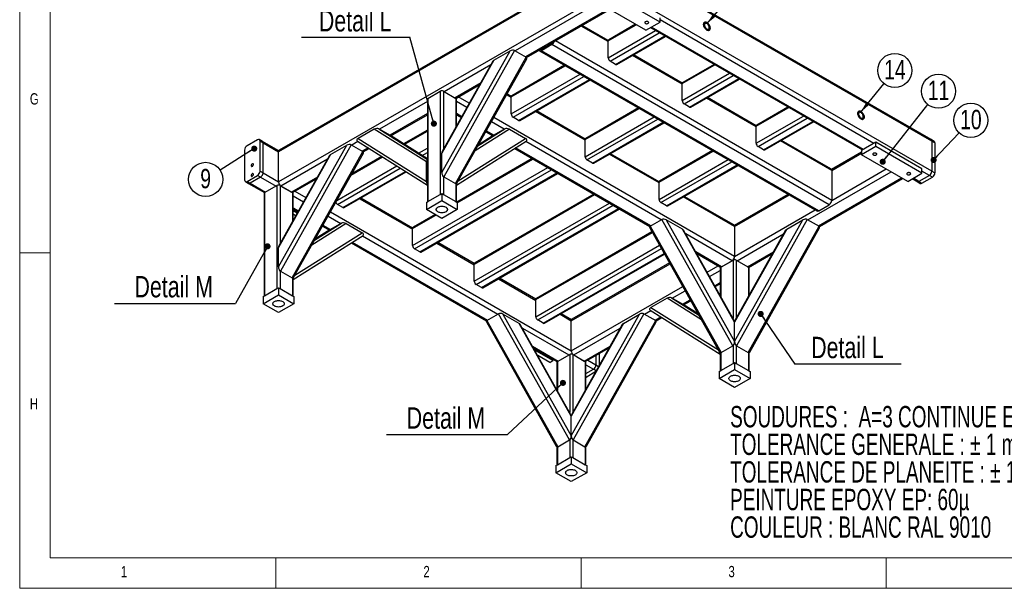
# Model space of a CAD drawing. Header units: millimetres. Extents: x 5 to 589, y 5 to 415.
# Tile 1 of 16: x 5 to 166, y 5 to 98. Entities that reach past the tile are written whole.
import ezdxf

# ---------------------------------------------------------------- set-up
doc = ezdxf.new("R2010")
doc.units = ezdxf.units.MM
doc.layers.add('NOTES', color=6, linetype='Continuous')
doc.layers.add('TRAIT-FORT', color=4, linetype='Continuous', lineweight=25)
doc.styles.add('SLDTEXTSTYLE0', font='TXT', dxfattribs={"width": 0.75})
doc.styles.add('SLDTEXTSTYLE1', font='TXT', dxfattribs={"width": 0.663299})
doc.dimstyles.new('SLDDIMSTYLE8', dxfattribs={"dimtxt": 0.18, "dimasz": 1, "dimexe": 0, "dimexo": 0.0625, "dimgap": 0, "dimtad": 0, "dimtih": 1, "dimtoh": 1, "dimdec": 0, "dimrnd": 1e-09, "dimzin": 0, "dimdsep": 46, "dimtxsty": 'Standard', "dimblk1": 'DOT', "dimblk2": 'DOT', "dimsah": 1, "dimcen": 0.09, "dimadec": 0, "dimazin": 0, "dimtfac": 1, "dimtdec": 0, "dimtofl": 0, "dimtmove": 0, "dimatfit": 3, "dimldrblk": 'DOT', "dimfxl": 1, "dimfrac": 2, "dimtolj": 1, "dimtzin": 0, "dimarcsym": 0})
doc.dimstyles.new('SLDDIMSTYLE9', dxfattribs={"dimtxt": 0.18, "dimasz": 2, "dimexe": 0, "dimexo": 0.0625, "dimgap": 0, "dimtad": 0, "dimtih": 1, "dimtoh": 1, "dimdec": 0, "dimrnd": 1e-09, "dimzin": 0, "dimdsep": 46, "dimtxsty": 'Standard', "dimsah": 1, "dimcen": 0.09, "dimadec": 0, "dimazin": 0, "dimtfac": 2, "dimtdec": 0, "dimtofl": 0, "dimtmove": 0, "dimatfit": 3, "dimfxl": 1, "dimfrac": 2, "dimtolj": 1, "dimtzin": 0, "dimarcsym": 0})

# ---------------------------------------------------------------- blocks, each defined once
blk = doc.blocks.new('SW_NOTE_0')
at = {"layer": 'NOTES', "color": 0, "char_height": 3.5, "attachment_point": 1, "style": 'SLDTEXTSTYLE1'}
for s, insert in [('SOUDURES :  A=3 CONTINUE ETANCHE', (0, 4.51)), ('TOLERANCE GENERALE : ± 1 mm', (0, -0.01)), ('TOLERANCE DE PLANEITE : ± 1 mm/m', (0, -4.54)), ('PEINTURE EPOXY EP: 60µ', (0, -9.07)), ('COULEUR : BLANC RAL 9010', (0, -13.59))]:
    blk.add_mtext(s, dxfattribs=dict(at, insert=insert))
blk = doc.blocks.new('SW_NOTE_12')
at = {"layer": 'NOTES', "color": 0}
blk.add_line((17.46, 0), (0, 0), dxfattribs=at)
at = {"layer": 'NOTES', "color": 0, "insert": (8.64, 4.47), "char_height": 3.5, "attachment_point": 2, "style": 'SLDTEXTSTYLE0'}
blk.add_mtext('Detail L', dxfattribs=at)
blk = doc.blocks.new('_Dot')
at = {"color": 0, "linetype": 'ByBlock', "lineweight": -2}
blk.add_line((-0.5, 0), (-1, 0), dxfattribs=at)
at = {"color": 0, "linetype": 'ByBlock', "const_width": 0.5}
blk.add_lwpolyline([(-0.25, 0, 1), (0.25, 0, 1)], format="xyb", close=True, dxfattribs=at)
blk = doc.blocks.new('SW_NOTE_13')
at = {"layer": 'NOTES', "color": 0}
blk.add_line((-17.71, 0), (0, 0), dxfattribs=at)
at = {"layer": 'NOTES', "color": 0, "insert": (-8.94, 4.45), "char_height": 3.5, "attachment_point": 2, "style": 'SLDTEXTSTYLE0'}
blk.add_mtext('Detail L', dxfattribs=at)
blk = doc.blocks.new('SW_NOTE_14')
at = {"layer": 'NOTES', "color": 0}
blk.add_line((-19.85, 0), (0, 0), dxfattribs=at)
at = {"layer": 'NOTES', "color": 0, "insert": (-10.12, 4.5), "char_height": 3.5, "attachment_point": 2, "style": 'SLDTEXTSTYLE0'}
blk.add_mtext('Detail M', dxfattribs=at)
blk = doc.blocks.new('SW_NOTE_15')
at = {"layer": 'NOTES', "color": 0}
blk.add_line((-19.85, 0), (0, 0), dxfattribs=at)
at = {"layer": 'NOTES', "color": 0, "insert": (-10.09, 4.48), "char_height": 3.5, "attachment_point": 2, "style": 'SLDTEXTSTYLE0'}
blk.add_mtext('Detail M', dxfattribs=at)
blk = doc.blocks.new('SW_NOTE_18')
at = {"layer": 'NOTES', "color": 0}
blk.add_circle((1.74, 2.2), 2.8, dxfattribs=at)
at = {"layer": 'NOTES', "color": 0, "insert": (1.75, 3.92), "char_height": 3.175, "attachment_point": 2, "style": 'SLDTEXTSTYLE0'}
blk.add_mtext('11', dxfattribs=at)
blk = doc.blocks.new('SW_NOTE_19')
at = {"layer": 'NOTES', "color": 0}
blk.add_circle((1.92, 2.05), 2.8, dxfattribs=at)
at = {"layer": 'NOTES', "color": 0, "insert": (1.93, 3.76), "char_height": 3.175, "attachment_point": 2, "style": 'SLDTEXTSTYLE0'}
blk.add_mtext('10', dxfattribs=at)
blk = doc.blocks.new('SW_NOTE_20')
at = {"layer": 'NOTES', "color": 0}
blk.add_circle((-2.37, -1.5), 2.8, dxfattribs=at)
at = {"layer": 'NOTES', "color": 0, "insert": (-2.37, 0.22), "char_height": 3.17, "attachment_point": 2, "style": 'SLDTEXTSTYLE0'}
blk.add_mtext('9', dxfattribs=at)
blk = doc.blocks.new('SW_NOTE_22')
at = {"layer": 'NOTES', "color": 0}
blk.add_circle((1.78, 2.17), 2.8, dxfattribs=at)
at = {"layer": 'NOTES', "color": 0, "insert": (1.78, 3.89), "char_height": 3.175, "attachment_point": 2, "style": 'SLDTEXTSTYLE0'}
blk.add_mtext('14', dxfattribs=at)

msp = doc.modelspace()

# ---------------------------------------------------------------- linework, layer by layer
at = {"lineweight": 18}
for p, q in [((5, 415), (5, 5)), ((10, 410), (10, 10)), ((10, 60), (5, 60)), ((10, 10), (584, 10)), ((47, 5), (47, 10)), ((97, 10), (97, 5)), ((147, 5), (147, 10)), ((5, 5), (589, 5))]:
    msp.add_line(p, q, dxfattribs=at)
at = {"layer": 'TRAIT-FORT', "lineweight": 25}
for p, q in [((154.3775, 78.5649), (99.8293, 110.0549)), ((154.4959, 78.3032), (99.9476, 109.7933)), ((96.9172, 105.1281), (47.4197, 76.5538)), ((96.9172, 105.3214), (47.5381, 76.8154)), ((154.4959, 73.404), (99.9476, 104.894)), ((99.7802, 101.8816), (47.4197, 71.6545)), ((109.9481, 97.8377), (102.372, 102.2113)), ((100.0486, 101.1035), (86.2095, 93.1143)), ((107.6248, 96.4965), (100.0486, 100.8701)), ((101.5638, 99.9954), (87.9267, 92.1229)), ((88.0839, 92.0204), (101.7311, 99.8988)), ((109.9481, 97.8377), (109.9481, 98.5376)), ((101.463, 94.6313), (97.0348, 97.1877)), ((101.4703, 94.8204), (97.2022, 97.2843)), ((101.463, 94.748), (106.0583, 97.4008)), ((105.9327, 97.4733), (101.5517, 94.9442)), ((107.6248, 96.4965), (109.9481, 97.8377)), ((108.3667, 96.9248), (143.1158, 76.8645)), ((143.2832, 76.9611), (108.534, 97.0214)), ((145.0004, 77.9525), (109.9481, 98.1877)), ((101.463, 91.9484), (109.2249, 96.4293)), ((101.766, 91.4235), (109.8311, 96.0794)), ((102.6751, 90.8987), (110.7402, 95.5546)), ((102.8894, 90.8775), (110.8657, 95.4821)), ((90.5027, 93.3768), (92.22, 94.3681)), ((92.22, 94.1349), (90.5027, 93.1435)), ((137.6768, 67.8932), (92.22, 94.1349)), ((138.0809, 68.593), (92.7914, 94.7381)), ((101.463, 91.9484), (101.463, 94.748)), ((74.1885, 73.1493), (85.3856, 93.1053)), ((86.1083, 93.1727), (74.4916, 72.4686)), ((76.4109, 71.3606), (88.0276, 92.0647)), ((82.7272, 91.5707), (85.3856, 93.1053)), ((86.1083, 93.1727), (88.0276, 92.0647)), ((90.217, 93.1152), (135.6739, 66.8735)), ((90.5027, 93.3768), (90.4681, 93.3968)), ((135.9596, 66.9018), (90.5027, 93.1435)), ((113.5848, 87.6336), (105.4275, 92.3427)), ((113.5921, 87.8226), (105.5949, 92.4393)), ((82.7272, 91.5707), (74.1885, 76.3525)), ((82.5405, 91.3986), (74.2442, 76.6125)), ((82.2065, 90.8034), (74.5927, 86.4081)), ((76.6583, 71.4315), (88.0977, 91.8195)), ((85.5531, 85.5634), (94.4258, 90.6855)), ((94.3002, 90.758), (85.6418, 85.7596)), ((102.6751, 90.8987), (101.766, 91.4235)), ((113.5848, 87.7502), (118.922, 90.8313)), ((118.7964, 90.9038), (113.6736, 87.9464)), ((85.5531, 82.7638), (96.8506, 89.2857)), ((85.8561, 82.2389), (97.4567, 88.9358)), ((113.5848, 84.9506), (121.3468, 89.4315)), ((113.8878, 84.4257), (121.9529, 89.0816)), ((80.5611, 87.8708), (76.31, 85.4167)), ((76.4768, 85.3198), (80.4007, 87.5851)), ((86.7652, 81.7141), (98.3658, 88.411)), ((86.9795, 81.6929), (98.4914, 88.3385)), ((113.5848, 84.9506), (113.5848, 87.7502)), ((114.797, 83.9009), (122.862, 88.5568)), ((115.0112, 83.8797), (122.9876, 88.4843)), ((71.9159, 85.3293), (73.9361, 86.4955)), ((73.9361, 86.4955), (73.9361, 69.5815)), ((74.4412, 86.4955), (76.4614, 85.3293)), ((74.4412, 86.4955), (74.4412, 76.9636)), ((78.6787, 84.516), (76.8815, 85.5535)), ((85.5531, 85.4468), (84.7743, 85.8963)), ((85.5604, 85.6358), (84.8562, 86.0423)), ((85.5531, 82.7638), (85.5531, 85.5634)), ((71.8113, 84.8024), (63.9485, 80.2633)), ((71.8113, 85.1835), (71.8113, 68.3549)), ((71.9159, 85.3293), (71.9159, 68.4152)), ((76.4614, 85.3293), (76.4614, 80.5641)), ((76.566, 80.7506), (76.566, 85.1835)), ((78.2832, 83.8112), (76.566, 84.8025)), ((114.797, 83.9009), (113.8878, 84.4257)), ((125.7066, 80.6358), (117.5493, 85.3449)), ((125.714, 80.8248), (117.7167, 85.4415)), ((71.8113, 82.8197), (65.6657, 79.2719)), ((65.8305, 79.1738), (71.8113, 82.6265)), ((77.443, 82.3135), (76.566, 82.8198)), ((76.566, 82.6266), (77.3611, 82.1676)), ((97.6749, 78.449), (89.5176, 83.1581)), ((97.6822, 78.638), (89.685, 83.2547)), ((97.6749, 78.5656), (106.5476, 83.6877)), ((106.4221, 83.7602), (97.7637, 78.7618)), ((125.7066, 80.7524), (131.0438, 83.8335)), ((125.7066, 77.9529), (133.4686, 82.4337)), ((130.9183, 83.906), (125.7954, 80.9486)), ((84.4289, 80.2634), (82.3025, 81.4909)), ((122.171, 59.4084), (82.6979, 82.1957)), ((86.7652, 81.7141), (85.8561, 82.2389)), ((97.6749, 75.766), (108.9724, 82.288)), ((97.9779, 75.2412), (109.5785, 81.938)), ((98.8871, 74.7163), (110.4877, 81.4132)), ((99.1013, 74.6951), (110.6132, 81.3408)), ((125.7066, 77.9529), (125.7066, 80.7524)), ((126.0097, 77.428), (134.0747, 82.0838)), ((126.9188, 76.9031), (134.9839, 81.559)), ((127.1331, 76.8819), (135.1094, 81.4865)), ((63.1246, 80.2543), (60.4662, 78.7197)), ((71.6633, 74.8947), (63.1246, 80.2543)), ((65.7667, 79.2137), (63.8474, 80.3217)), ((63.8474, 80.3217), (71.8113, 75.3229)), ((71.8113, 75.4196), (65.7667, 79.2137)), ((71.8113, 75.4198), (65.7756, 79.2083)), ((71.8113, 80.108), (67.9206, 77.8619)), ((68.0409, 77.7864), (71.8113, 79.963)), ((85.2527, 80.2543), (79.6276, 76.7235)), ((80.0788, 77.5278), (84.5299, 80.3217)), ((82.6106, 79.2137), (80.1626, 77.6771)), ((82.6017, 79.2083), (80.1628, 77.6775)), ((81.3803, 79.8474), (82.5469, 79.1739)), ((82.7116, 79.272), (81.4622, 79.9933)), ((84.5299, 80.3217), (82.6106, 79.2137)), ((85.2527, 80.2543), (87.911, 78.7197)), ((43.9852, 78.5366), (42.2679, 77.5452)), ((44.7759, 78.2733), (44.2709, 78.5649)), ((44.3892, 73.404), (44.3892, 78.3032)), ((44.3892, 78.3032), (44.8943, 78.0117)), ((47.456, 76.7261), (44.7759, 78.2733)), ((44.8943, 73.1124), (44.8943, 78.0117)), ((44.8943, 78.0117), (47.4197, 76.5538)), ((47.4196, 57.6958), (58.6166, 77.6518)), ((59.3394, 77.7192), (47.7226, 57.0151)), ((55.9583, 76.1172), (58.6166, 77.6518)), ((59.3394, 77.7192), (61.2587, 76.6112)), ((60.4462, 78.2415), (59.4404, 77.6608)), ((60.3406, 78.3078), (71.8113, 71.1079)), ((60.4662, 78.7197), (71.6633, 71.6915)), ((76.566, 71.1079), (88.0367, 78.3078)), ((76.8532, 71.7789), (87.911, 78.7197)), ((110.1503, 65.4147), (87.9311, 78.2416)), ((97.6749, 75.766), (97.6749, 78.5656)), ((138.0809, 73.4923), (129.6711, 78.3471)), ((137.9625, 73.7539), (129.8386, 78.4438)), ((145.3035, 78.1274), (142.9801, 76.7862)), ((145.3035, 77.4275), (145.3035, 78.1274)), ((152.8796, 73.7538), (145.3035, 78.1274)), ((154.8826, 78.2733), (154.3775, 78.5649)), ((154.4959, 78.3032), (154.4959, 73.404)), ((155.0009, 78.0117), (154.4959, 78.3032)), ((155.0009, 78.0117), (155.0009, 73.1124)), ((41.8639, 76.8454), (41.8639, 71.9461)), ((55.9583, 76.1172), (47.4196, 60.899)), ((47.4197, 71.6545), (47.4197, 76.5538)), ((55.7715, 75.9451), (47.4752, 61.159)), ((49.6419, 55.9071), (61.2587, 76.6112)), ((49.8893, 55.978), (61.3287, 76.366)), ((62.0917, 77.2087), (61.1577, 76.6695)), ((61.3148, 76.567), (62.252, 77.108)), ((70.3642, 76.3281), (71.8113, 77.1635)), ((70.945, 75.9635), (71.8113, 76.4636)), ((74.1885, 73.1493), (74.1885, 76.3525)), ((86.1253, 77.1081), (108.2758, 64.3209)), ((108.433, 64.4234), (86.2857, 77.2087)), ((109.7967, 71.4512), (101.6394, 76.1603)), ((109.8041, 71.6402), (101.8068, 76.2569)), ((109.7967, 71.5678), (118.6695, 76.69)), ((118.5439, 76.7624), (109.8855, 71.7641)), ((126.9188, 76.9031), (126.0097, 77.428)), ((142.9801, 76.5138), (138.0446, 73.6646)), ((138.0809, 73.4923), (142.9801, 76.3205)), ((145.3035, 77.4275), (142.9801, 76.0863)), ((142.9801, 76.7862), (142.9801, 76.0863)), ((150.5563, 71.7127), (142.9801, 76.0863)), ((152.8796, 73.0539), (145.3035, 77.4275)), ((55.4377, 75.3501), (47.8238, 70.9547)), ((56.9685, 68.5949), (66.7858, 74.2623)), ((59.2919, 72.7357), (64.4624, 75.7206)), ((64.3421, 75.7961), (59.4122, 72.9502)), ((71.6633, 71.6915), (71.6633, 74.8947)), ((88.9969, 75.4504), (76.636, 68.3145)), ((76.714, 68.2146), (89.1225, 75.3779)), ((98.8871, 74.7163), (97.9779, 75.2412)), ((109.7967, 68.7683), (121.0942, 75.2902)), ((110.0998, 68.2434), (121.7004, 74.9403)), ((111.0089, 67.7185), (122.6095, 74.4154)), ((111.2232, 67.6973), (122.735, 74.343)), ((42.2679, 71.7128), (43.9852, 72.7041)), ((44.4903, 72.4126), (43.9852, 72.7041)), ((44.3892, 73.404), (44.8943, 73.1124)), ((44.8943, 73.1124), (47.4197, 71.6545)), ((57.0668, 67.9518), (67.3666, 73.8977)), ((57.9759, 67.427), (68.2377, 73.351)), ((58.1902, 67.4057), (68.3579, 73.2755)), ((69.3906, 61.1873), (91.5473, 73.9781)), ((69.6937, 60.6624), (92.1534, 73.6282)), ((70.6028, 60.1376), (93.0625, 73.1033)), ((70.8171, 60.1164), (93.1881, 73.0309)), ((134.1917, 65.4147), (147.8288, 73.2872)), ((138.0809, 68.593), (147.0206, 73.7538)), ((138.0809, 73.4923), (138.0809, 68.593)), ((150.5563, 71.7127), (152.8796, 73.0539)), ((154.0918, 72.7041), (152.3745, 71.7128)), ((152.8796, 73.0539), (152.8796, 73.7538)), ((154.0918, 72.7041), (152.8796, 73.4039)), ((154.5969, 72.4126), (154.0918, 72.7041)), ((154.4959, 73.404), (155.0009, 73.1124)), ((41.9822, 71.6845), (42.4873, 71.3929)), ((42.2679, 71.7128), (42.773, 71.4212)), ((42.4873, 71.3929), (45.1316, 69.8664)), ((44.4903, 72.4126), (42.773, 71.4212)), ((42.773, 71.4212), (45.2985, 69.9633)), ((44.4903, 72.4126), (47.0157, 70.9546)), ((45.147, 69.8758), (47.1672, 71.042)), ((47.1672, 71.042), (47.1672, 54.128)), ((47.6722, 71.042), (49.6924, 69.8758)), ((47.6722, 71.042), (47.6722, 61.5101)), ((53.7922, 72.4175), (49.541, 69.9633)), ((49.8267, 69.9351), (53.6319, 72.1317)), ((74.4412, 72.5047), (74.4412, 69.5815)), ((74.4916, 72.4686), (76.4109, 71.3606)), ((76.4614, 71.3385), (76.4614, 68.4152)), ((76.566, 68.3549), (76.566, 71.3424)), ((109.7967, 68.7683), (109.7967, 71.5678)), ((135.909, 64.4234), (149.546, 72.2959)), ((136.0662, 64.3209), (149.7134, 72.1993)), ((151.2982, 72.141), (152.0889, 71.6845)), ((152.3745, 71.7128), (151.4655, 72.2376)), ((152.0889, 71.6845), (152.5939, 71.3929)), ((152.3745, 71.7128), (152.8796, 71.4212)), ((152.8796, 71.4212), (154.5969, 72.4126)), ((45.0424, 69.73), (45.0424, 52.9014)), ((45.147, 69.8758), (45.147, 52.9618)), ((47.8238, 70.9547), (49.541, 69.9633)), ((49.6924, 69.8758), (49.6924, 65.1106)), ((49.797, 65.2971), (49.797, 69.73)), ((50.1125, 70.1), (51.9098, 69.0625)), ((71.9159, 68.4152), (73.9361, 69.5815)), ((73.9361, 69.5815), (74.1886, 69.7273)), ((74.1886, 69.7273), (74.1886, 68.5608)), ((74.1886, 69.7273), (74.4412, 69.5815)), ((74.4412, 69.5815), (76.4614, 68.4152)), ((79.4921, 58.1554), (99.224, 69.5464)), ((99.0985, 69.6189), (79.5809, 58.3516)), ((130.9773, 69.5848), (122.1347, 64.48)), ((122.171, 64.3077), (131.1448, 69.4881)), ((49.797, 69.349), (51.5143, 68.3577)), ((57.9759, 67.427), (57.0668, 67.9518)), ((60.7282, 68.8709), (69.3906, 63.8703)), ((69.398, 64.0593), (60.8956, 68.9676)), ((71.6633, 67.103), (74.1886, 68.5608)), ((71.6633, 68.2695), (71.9158, 68.4153)), ((71.6633, 68.2695), (71.6633, 67.103)), ((74.1886, 68.5608), (76.714, 67.103)), ((76.4614, 68.4153), (76.714, 68.2695)), ((76.714, 68.2695), (76.714, 67.103)), ((79.4921, 55.3558), (101.6488, 68.1466)), ((79.7952, 54.831), (102.2549, 67.7967)), ((111.0089, 67.7185), (110.0998, 68.2434)), ((122.171, 64.3077), (113.7612, 69.1625)), ((122.0526, 64.5693), (113.9287, 69.2592)), ((135.9596, 66.9018), (137.6768, 67.8932)), ((49.797, 67.3663), (50.674, 66.8601)), ((49.797, 67.1731), (50.5921, 66.7141)), ((50.4763, 66.5077), (49.797, 66.8998)), ((50.2292, 66.0672), (49.797, 66.3166)), ((55.929, 66.7422), (95.4019, 43.955)), ((69.3906, 63.9869), (73.2258, 66.2009)), ((73.1003, 66.2734), (69.4794, 64.1831)), ((74.1886, 65.6451), (71.6633, 67.103)), ((76.714, 67.103), (74.1886, 65.6451)), ((80.7043, 54.3061), (103.1641, 67.2719)), ((80.9186, 54.2849), (103.2896, 67.1994)), ((122.171, 59.4084), (135.3881, 67.0385)), ((58.4838, 64.8008), (52.8586, 61.27)), ((53.3099, 62.0743), (57.761, 64.8682)), ((55.5335, 66.0374), (57.66, 64.8099)), ((57.761, 64.8682), (55.8417, 63.7602)), ((58.4838, 64.8008), (61.1421, 63.2662)), ((108.3319, 64.365), (110.2512, 65.473)), ((121.8679, 44.7689), (110.2512, 65.473)), ((110.974, 65.4056), (122.171, 45.4496)), ((113.6323, 63.871), (110.974, 65.4056)), ((122.171, 45.4496), (133.368, 65.4056)), ((134.0908, 65.473), (122.474, 44.7689)), ((130.7097, 63.871), (133.368, 65.4056)), ((134.0908, 65.473), (136.0101, 64.365)), ((50.0842, 56.3254), (61.1421, 63.2662)), ((55.8417, 63.7602), (53.3937, 62.2236)), ((55.8327, 63.7548), (53.3939, 62.224)), ((54.6114, 64.3939), (55.7779, 63.7204)), ((54.6932, 64.5398), (55.9427, 63.8185)), ((69.3906, 61.1873), (69.3906, 63.9869)), ((89.5937, 52.3239), (108.6937, 63.3501)), ((108.6322, 63.4596), (89.6824, 52.5201)), ((108.2618, 64.1198), (119.7012, 43.7318)), ((108.3319, 64.365), (119.9487, 43.6609)), ((122.171, 48.6529), (113.6323, 63.871)), ((122.1154, 48.9128), (113.8191, 63.6989)), ((121.7669, 58.7086), (114.1528, 63.1041)), ((122.171, 64.3077), (122.171, 59.4084)), ((130.7097, 63.871), (122.171, 48.6529)), ((130.5229, 63.6989), (122.2266, 48.9128)), ((122.5749, 58.7085), (130.1892, 63.1041)), ((124.3933, 43.6609), (136.0101, 64.365)), ((124.6407, 43.7318), (136.0801, 64.1198)), ((49.797, 55.6544), (61.2677, 62.8543)), ((59.3564, 61.6546), (81.5068, 48.8675)), ((59.5167, 61.7552), (81.664, 48.9699)), ((61.1622, 62.7881), (83.3812, 49.9613)), ((73.3551, 61.5816), (79.4921, 58.0388)), ((79.4995, 58.2278), (73.5225, 61.6782)), ((47.4196, 57.6958), (47.4196, 60.899)), ((70.6028, 60.1376), (69.6937, 60.6624)), ((89.5937, 49.5244), (109.8802, 61.2355)), ((89.8967, 48.9995), (110.1768, 60.7069)), ((90.8059, 48.4746), (110.6216, 59.914)), ((91.0201, 48.4534), (110.683, 59.8046)), ((120.0497, 57.7172), (115.7983, 60.1715)), ((115.9586, 59.8857), (119.764, 57.6889)), ((124.2922, 57.7172), (128.5437, 60.1715)), ((124.4591, 57.6203), (128.3834, 59.8857)), ((79.4921, 55.3558), (79.4921, 58.1554)), ((95.4019, 48.8542), (111.5852, 58.1966)), ((111.5033, 58.3426), (95.5203, 49.1159)), ((119.8982, 57.6297), (121.9184, 58.7959)), ((120.0497, 57.7172), (121.7669, 58.7086)), ((121.9184, 58.7959), (121.9184, 49.2637)), ((122.4235, 58.7959), (124.4437, 57.6297)), ((122.4235, 58.7959), (122.4235, 49.2637)), ((47.6722, 57.0513), (47.6722, 54.128)), ((47.7226, 57.0151), (49.6419, 55.9071)), ((117.6808, 56.8163), (119.4782, 57.8539)), ((118.0763, 56.1115), (119.7936, 57.1029)), ((119.7936, 57.4839), (119.7936, 53.0507)), ((119.8982, 57.6297), (119.8982, 52.8643)), ((124.4437, 57.6297), (124.4437, 52.8643)), ((124.5483, 53.0507), (124.5483, 57.4839)), ((49.6924, 55.885), (49.6924, 52.9618)), ((49.797, 52.9014), (49.797, 55.8889)), ((83.4567, 55.7501), (89.5937, 52.2073)), ((89.601, 52.3963), (83.6241, 55.8467)), ((118.9166, 54.6139), (119.7936, 55.1202)), ((118.9985, 54.4679), (119.7936, 54.927)), ((45.147, 52.9618), (47.1672, 54.128)), ((47.1671, 54.128), (47.4197, 54.2738)), ((47.4197, 54.2738), (47.4197, 53.1073)), ((47.4197, 54.2738), (47.6723, 54.128)), ((47.6722, 54.128), (49.6924, 52.9618)), ((80.7043, 54.3061), (79.7952, 54.831)), ((95.4019, 43.955), (113.6616, 54.4961)), ((111.9307, 52.5637), (114.057, 53.7912)), ((44.8943, 51.6495), (47.4197, 53.1073)), ((44.8943, 52.816), (45.1469, 52.9618)), ((44.8943, 52.816), (44.8943, 51.6495)), ((47.4197, 50.1916), (44.8943, 51.6495)), ((47.4197, 53.1073), (49.9451, 51.6495)), ((49.9451, 51.6495), (47.4197, 50.1916)), ((49.6925, 52.9618), (49.9451, 52.816)), ((49.9451, 52.816), (49.9451, 51.6495)), ((89.5937, 49.5244), (89.5937, 52.3239)), ((111.107, 52.5546), (108.4487, 51.02)), ((116.7319, 49.024), (111.107, 52.5546)), ((113.7491, 51.514), (111.8298, 52.622)), ((111.8298, 52.622), (116.2806, 49.8283)), ((113.648, 51.5724), (114.8973, 52.2936)), ((113.8128, 51.4743), (114.9792, 52.1477)), ((107.4227, 49.9613), (108.4285, 50.5419)), ((108.323, 50.6081), (119.7936, 43.4082)), ((108.4487, 51.02), (119.5062, 44.0794)), ((116.1968, 49.9776), (113.7491, 51.514)), ((116.1966, 49.978), (113.7581, 51.5086)), ((81.4928, 48.6663), (92.9322, 28.2784)), ((81.5629, 48.9116), (83.4821, 50.0195)), ((81.5629, 48.9116), (93.1796, 28.2075)), ((95.0989, 29.3155), (83.4821, 50.0195)), ((86.8633, 48.4175), (84.2049, 49.9522)), ((84.2049, 49.9522), (95.4018, 29.9964)), ((95.4018, 33.1996), (86.8633, 48.4175)), ((90.8059, 48.4746), (89.8967, 48.9995)), ((93.5582, 49.9186), (95.4019, 48.8542)), ((95.4382, 49.0266), (93.7256, 50.0153)), ((95.4018, 29.9963), (106.5989, 49.9522)), ((103.9405, 48.4176), (95.4018, 33.1995)), ((95.4019, 43.955), (95.4019, 48.8542)), ((107.3216, 50.0196), (95.7049, 29.3155)), ((97.6242, 28.2076), (109.2409, 48.9116)), ((97.8716, 28.2784), (109.311, 48.6664)), ((103.9405, 48.4176), (106.5989, 49.9522)), ((107.3216, 50.0196), (109.2409, 48.9116)), ((109.1399, 48.9699), (110.0739, 49.5091)), ((109.2971, 48.8674), (110.2343, 49.4085)), ((122.171, 45.4496), (122.171, 48.6529)), ((95.3463, 33.4594), (87.05, 48.2455)), ((87.3838, 47.6507), (94.998, 43.2551)), ((103.7538, 48.2456), (95.4575, 33.4594)), ((95.806, 43.2551), (103.4199, 47.6505)), ((89.0292, 44.7181), (93.2807, 42.2637)), ((89.1896, 44.4323), (93.1139, 42.1668)), ((92.3715, 42.3221), (89.4164, 44.028)), ((97.5233, 42.2638), (101.7745, 44.718)), ((97.809, 42.2355), (101.6141, 44.4322)), ((119.7936, 43.6426), (119.7936, 40.6553)), ((119.8982, 43.6389), (119.8982, 40.7156)), ((119.9487, 43.6609), (121.8679, 44.7689)), ((121.9184, 44.8052), (121.9184, 41.8819)), ((122.4235, 44.8052), (122.4235, 41.8819)), ((122.474, 44.7689), (124.3933, 43.6609)), ((124.4437, 43.6389), (124.4437, 40.7156)), ((124.5483, 40.6553), (124.5483, 43.6426)), ((91.8664, 42.0305), (89.9003, 43.1655)), ((91.8664, 42.0305), (92.3715, 42.3221)), ((92.3715, 42.5954), (92.3715, 42.3221)), ((93.0246, 42.0305), (93.0246, 37.5973)), ((93.1292, 42.1762), (95.1494, 43.3425)), ((93.1292, 42.1762), (93.1292, 37.4108)), ((95.1494, 43.3425), (95.1494, 33.8103)), ((95.6545, 43.3425), (97.6747, 42.1762)), ((95.6545, 43.3425), (95.6545, 33.8105)), ((95.806, 43.2551), (97.5233, 42.2638)), ((97.6747, 42.1762), (97.6747, 37.4111)), ((97.7793, 37.5975), (97.7793, 42.0305)), ((98.0947, 42.4005), (99.4426, 41.6224)), ((99.4426, 43.1785), (99.4426, 41.6224)), ((99.9476, 43.4701), (99.9476, 41.462)), ((121.9184, 41.8819), (122.171, 42.0277)), ((122.171, 42.0277), (122.171, 40.8612)), ((122.171, 42.0277), (122.4236, 41.8819)), ((97.7793, 41.6495), (99.0385, 40.9225)), ((97.7793, 40.1956), (99.0385, 40.9225)), ((97.8263, 39.6396), (99.4515, 40.5778)), ((99.4966, 40.6581), (99.0385, 40.9225)), ((99.4426, 41.6224), (99.892, 41.3629)), ((119.6456, 39.4034), (122.171, 40.8612)), ((119.6456, 40.5698), (119.8982, 40.7157)), ((119.6456, 40.5698), (119.6456, 39.4034)), ((119.8982, 40.7156), (121.9184, 41.8819)), ((122.171, 40.8612), (124.6964, 39.4034)), ((122.4235, 41.8819), (124.4437, 40.7156)), ((124.4438, 40.7157), (124.6964, 40.5698)), ((124.6964, 40.5698), (124.6964, 39.4034)), ((97.7793, 39.6668), (97.8263, 39.6396)), ((97.8263, 39.6396), (97.7793, 39.6156)), ((122.171, 37.9455), (119.6456, 39.4034)), ((124.6964, 39.4034), (122.171, 37.9455)), ((95.4018, 29.9963), (95.4018, 33.1995)), ((93.1796, 28.2075), (95.0989, 29.3155)), ((95.1494, 29.3517), (95.1494, 26.4284)), ((95.6545, 29.3517), (95.6545, 26.4284)), ((95.7049, 29.3155), (97.6242, 28.2076)), ((93.0246, 28.1892), (93.0246, 25.2019)), ((93.1292, 28.1855), (93.1292, 25.2622)), ((97.6747, 28.1855), (97.6747, 25.2622)), ((97.7793, 25.2019), (97.7793, 28.1893)), ((93.1292, 25.2622), (95.1494, 26.4284)), ((95.1494, 26.4285), (95.4019, 26.5743)), ((95.4019, 26.5743), (95.4019, 25.4078)), ((95.4019, 26.5743), (95.6545, 26.4285)), ((95.6545, 26.4284), (97.6747, 25.2622)), ((92.8766, 23.9499), (95.4019, 25.4078)), ((92.8766, 25.1164), (93.1292, 25.2622)), ((92.8766, 25.1164), (92.8766, 23.9499)), ((95.4019, 25.4078), (97.9273, 23.9499)), ((97.6747, 25.2622), (97.9273, 25.1164)), ((97.9273, 25.1164), (97.9273, 23.9499)), ((95.4019, 22.492), (92.8766, 23.9499)), ((97.9273, 23.9499), (95.4019, 22.492))]:
    msp.add_line(p, q, dxfattribs=at)
at = {"layer": 'TRAIT-FORT', "lineweight": 25, "flags": 128}
for points in [[(107.549, 97.6191), (107.6223, 97.5874), (107.708, 97.5689), (107.7992, 97.5652), (107.8886, 97.5764), (107.9689, 97.6017), (108.0336, 97.6391), (108.0775, 97.6854), (108.0969, 97.737), (108.0904, 97.7897), (108.0584, 97.8392), (108.0036, 97.8815), (107.9304, 97.9131), (107.8446, 97.9316), (107.7534, 97.9353), (107.664, 97.9241), (107.5837, 97.8988), (107.519, 97.8615), (107.4751, 97.8151), (107.4557, 97.7635), (107.4622, 97.7108), (107.4942, 97.6613), (107.549, 97.6191)], [(117.6253, 97.7509), (117.7227, 97.6843), (117.8169, 97.599), (117.9045, 97.4981), (117.9826, 97.3849), (118.0485, 97.2633), (118.1, 97.1375), (118.1354, 97.0117), (118.1534, 96.8902), (118.1534, 96.7772), (118.1354, 96.6765), (118.1, 96.5915), (118.0485, 96.5252), (117.9826, 96.4797), (117.9045, 96.4567), (117.8169, 96.4569), (117.7227, 96.4803), (117.6253, 96.5261), (117.5279, 96.5928), (117.4337, 96.6781), (117.3461, 96.779), (117.268, 96.8922), (117.2021, 97.0138), (117.1506, 97.1396), (117.1152, 97.2654), (117.0972, 97.3869), (117.0972, 97.4999), (117.1152, 97.6006), (117.1506, 97.6856), (117.2021, 97.7519), (117.268, 97.7974), (117.3461, 97.8204), (117.4337, 97.8202), (117.5279, 97.7968), (117.6253, 97.7509)], [(117.6253, 97.7509), (117.5278, 97.7968), (117.4337, 97.8202), (117.3461, 97.8204), (117.268, 97.7974), (117.2021, 97.7519), (117.1506, 97.6856), (117.1152, 97.6006), (117.0972, 97.4999), (117.0972, 97.3869), (117.1152, 97.2654), (117.1506, 97.1396), (117.2021, 97.0138), (117.268, 96.8922), (117.3461, 96.779), (117.4337, 96.6781), (117.5278, 96.5928), (117.6253, 96.5261), (117.7227, 96.4803), (117.8169, 96.4569), (117.9045, 96.4567), (117.9826, 96.4797), (118.0485, 96.5252), (118.1, 96.5915), (118.1354, 96.6765), (118.1534, 96.7772), (118.1534, 96.8902), (118.1354, 97.0117), (118.1, 97.1375), (118.0485, 97.2633), (117.9826, 97.3849), (117.9045, 97.498), (117.8169, 97.599), (117.7227, 97.6843), (117.6253, 97.7509)], [(117.6253, 97.576), (117.5439, 97.6128), (117.4662, 97.6274), (117.3961, 97.6191), (117.3366, 97.5884), (117.2906, 97.5366), (117.2603, 97.4663), (117.247, 97.3806), (117.2515, 97.2836), (117.2734, 97.1798), (117.3118, 97.0741), (117.3648, 96.9714), (117.43, 96.8765), (117.5043, 96.7938), (117.5843, 96.7273), (117.6663, 96.68), (117.7462, 96.6542), (117.8206, 96.651), (117.8858, 96.6706), (117.9388, 96.7121), (117.9772, 96.7735), (117.9991, 96.852), (118.0035, 96.9439), (117.9903, 97.0449), (117.96, 97.1502), (117.914, 97.2551), (117.8545, 97.3544), (117.7844, 97.4437), (117.7067, 97.5187), (117.6253, 97.576)], [(142.8791, 83.1722), (142.9766, 83.1055), (143.0707, 83.0203), (143.1583, 82.9193), (143.2364, 82.8061), (143.3023, 82.6846), (143.3538, 82.5587), (143.3892, 82.433), (143.4072, 82.3115), (143.4072, 82.1985), (143.3892, 82.0978), (143.3538, 82.0128), (143.3023, 81.9465), (143.2364, 81.901), (143.1583, 81.878), (143.0707, 81.8782), (142.9766, 81.9016), (142.8791, 81.9474), (142.7817, 82.0141), (142.6875, 82.0994), (142.5999, 82.2003), (142.5218, 82.3135), (142.4559, 82.4351), (142.4044, 82.5609), (142.369, 82.6867), (142.351, 82.8082), (142.351, 82.9212), (142.369, 83.0219), (142.4044, 83.1069), (142.4559, 83.1732), (142.5218, 83.2187), (142.5999, 83.2417), (142.6875, 83.2415), (142.7817, 83.2181), (142.8791, 83.1722)], [(142.8791, 83.1722), (142.7817, 83.2181), (142.6875, 83.2415), (142.5999, 83.2417), (142.5218, 83.2186), (142.4559, 83.1732), (142.4044, 83.1069), (142.369, 83.0219), (142.351, 82.9212), (142.351, 82.8082), (142.369, 82.6867), (142.4044, 82.5609), (142.4559, 82.4351), (142.5218, 82.3135), (142.5999, 82.2003), (142.6875, 82.0994), (142.7817, 82.0141), (142.8791, 81.9474), (142.9766, 81.9016), (143.0707, 81.8782), (143.1583, 81.878), (143.2364, 81.901), (143.3023, 81.9465), (143.3538, 82.0128), (143.3892, 82.0978), (143.4072, 82.1985), (143.4072, 82.3115), (143.3892, 82.4329), (143.3538, 82.5587), (143.3023, 82.6846), (143.2364, 82.8061), (143.1583, 82.9193), (143.0707, 83.0203), (142.9766, 83.1055), (142.8791, 83.1722)], [(142.8791, 82.9973), (142.7977, 83.034), (142.7201, 83.0486), (142.6499, 83.0404), (142.5904, 83.0097), (142.5444, 82.9579), (142.5141, 82.8876), (142.5009, 82.8019), (142.5053, 82.7049), (142.5272, 82.6011), (142.5656, 82.4953), (142.6186, 82.3926), (142.6838, 82.2977), (142.7582, 82.2151), (142.8382, 82.1486), (142.9201, 82.1013), (143.0001, 82.0755), (143.0744, 82.0723), (143.1396, 82.0919), (143.1926, 82.1333), (143.231, 82.1948), (143.2529, 82.2733), (143.2574, 82.3651), (143.2441, 82.4661), (143.2138, 82.5715), (143.1678, 82.6763), (143.1084, 82.7757), (143.0382, 82.865), (142.9605, 82.94), (142.8791, 82.9973)], [(144.9247, 76.0426), (144.9979, 76.0109), (145.0836, 75.9924), (145.1749, 75.9887), (145.2643, 75.9999), (145.3446, 76.0252), (145.4093, 76.0626), (145.4531, 76.1089), (145.4726, 76.1605), (145.466, 76.2132), (145.4341, 76.2627), (145.3792, 76.305), (145.306, 76.3366), (145.2203, 76.3551), (145.129, 76.3588), (145.0396, 76.3476), (144.9593, 76.3223), (144.8946, 76.285), (144.8508, 76.2386), (144.8313, 76.187), (144.8379, 76.1343), (144.8698, 76.0848), (144.9247, 76.0426)], [(43.1265, 74.1915), (43.1839, 74.2357), (43.2351, 74.2972), (43.2745, 74.3694), (43.2979, 74.4444), (43.3027, 74.5142), (43.2884, 74.5711), (43.2566, 74.609), (43.2107, 74.6237), (43.1556, 74.6138), (43.0975, 74.5802), (43.0424, 74.5266), (42.9965, 74.4588), (42.9647, 74.3842), (42.9504, 74.3108), (42.9552, 74.2466), (42.9786, 74.1985), (43.018, 74.1719), (43.0692, 74.1694), (43.1265, 74.1915)], [(43.1265, 72.5584), (43.1839, 72.6026), (43.2351, 72.6641), (43.2745, 72.7363), (43.2979, 72.8114), (43.3027, 72.8811), (43.2884, 72.938), (43.2566, 72.9759), (43.2107, 72.9906), (43.1556, 72.9807), (43.0975, 72.9471), (43.0424, 72.8935), (42.9965, 72.8257), (42.9647, 72.7511), (42.9504, 72.6777), (42.9552, 72.6135), (42.9786, 72.5655), (43.018, 72.5388), (43.0692, 72.5363), (43.1265, 72.5584)], [(150.4805, 72.8352), (150.5538, 72.8036), (150.6395, 72.7851), (150.7307, 72.7814), (150.8201, 72.7926), (150.9004, 72.8179), (150.9651, 72.8552), (151.009, 72.9016), (151.0284, 72.9532), (151.0219, 73.0059), (150.9899, 73.0554), (150.9351, 73.0977), (150.8618, 73.1293), (150.7761, 73.1478), (150.6849, 73.1515), (150.5955, 73.1403), (150.5152, 73.115), (150.4505, 73.0776), (150.4066, 73.0313), (150.3872, 72.9797), (150.3937, 72.927), (150.4257, 72.8775), (150.4805, 72.8352)], [(74.1886, 66.5669), (74.0358, 66.5742), (73.8871, 66.596), (73.7467, 66.6315), (73.6183, 66.68), (73.5055, 66.7399), (73.4113, 66.8098), (73.3383, 66.8876), (73.2885, 66.9714), (73.2632, 67.0587), (73.2632, 67.1472), (73.2885, 67.2346), (73.3383, 67.3183), (73.4113, 67.3962), (73.5055, 67.466), (73.6183, 67.526), (73.7467, 67.5744), (73.8871, 67.61), (74.0358, 67.6317), (74.1886, 67.639), (74.3415, 67.6317), (74.4901, 67.61), (74.6306, 67.5744), (74.759, 67.526), (74.8718, 67.466), (74.966, 67.3962), (75.039, 67.3183), (75.0888, 67.2346), (75.114, 67.1472), (75.114, 67.0587), (75.0888, 66.9714), (75.039, 66.8876), (74.966, 66.8098), (74.8718, 66.7399), (74.759, 66.68), (74.6306, 66.6315), (74.4901, 66.596), (74.3415, 66.5742), (74.1886, 66.5669)], [(47.4197, 51.1134), (47.2669, 51.1207), (47.1182, 51.1425), (46.9777, 51.178), (46.8494, 51.2265), (46.7365, 51.2864), (46.6423, 51.3563), (46.5693, 51.4341), (46.5195, 51.5179), (46.4943, 51.6052), (46.4943, 51.6937), (46.5195, 51.7811), (46.5693, 51.8648), (46.6423, 51.9427), (46.7365, 52.0125), (46.8494, 52.0725), (46.9777, 52.1209), (47.1182, 52.1565), (47.2669, 52.1782), (47.4197, 52.1855), (47.5725, 52.1782), (47.7212, 52.1565), (47.8616, 52.1209), (47.99, 52.0725), (48.1029, 52.0125), (48.1971, 51.9427), (48.2701, 51.8648), (48.3199, 51.7811), (48.3451, 51.6937), (48.3451, 51.6052), (48.3199, 51.5179), (48.2701, 51.4341), (48.1971, 51.3563), (48.1029, 51.2864), (47.99, 51.2265), (47.8616, 51.178), (47.7212, 51.1425), (47.5725, 51.1207), (47.4197, 51.1134)], [(122.171, 39.9394), (122.3238, 39.9321), (122.4725, 39.9104), (122.6129, 39.8748), (122.7413, 39.8264), (122.8542, 39.7664), (122.9484, 39.6965), (123.0213, 39.6187), (123.0711, 39.5349), (123.0964, 39.4476), (123.0964, 39.3591), (123.0711, 39.2718), (123.0213, 39.188), (122.9484, 39.1102), (122.8542, 39.0403), (122.7413, 38.9803), (122.6129, 38.9319), (122.4725, 38.8963), (122.3238, 38.8746), (122.171, 38.8673), (122.0181, 38.8746), (121.8695, 38.8963), (121.729, 38.9319), (121.6006, 38.9803), (121.4878, 39.0403), (121.3936, 39.1102), (121.3206, 39.188), (121.2708, 39.2718), (121.2456, 39.3591), (121.2456, 39.4476), (121.2708, 39.5349), (121.3206, 39.6187), (121.3936, 39.6965), (121.4878, 39.7664), (121.6006, 39.8264), (121.729, 39.8748), (121.8695, 39.9104), (122.0181, 39.9321), (122.171, 39.9394)], [(96.3305, 23.9499), (96.3179, 23.8617), (96.2802, 23.7759), (96.2186, 23.6948), (96.1347, 23.6207), (96.0308, 23.5555), (95.9098, 23.5011), (95.7749, 23.459), (95.6299, 23.4303), (95.4786, 23.4157), (95.3253, 23.4157), (95.174, 23.4303), (95.0289, 23.459), (94.8941, 23.5011), (94.773, 23.5555), (94.6692, 23.6207), (94.5853, 23.6948), (94.5237, 23.7759), (94.486, 23.8617), (94.4734, 23.9499), (94.486, 24.0381), (94.5237, 24.124), (94.5853, 24.205), (94.6692, 24.2792), (94.773, 24.3443), (94.8941, 24.3987), (95.0289, 24.4408), (95.174, 24.4696), (95.3253, 24.4841), (95.4786, 24.4841), (95.6299, 24.4696), (95.7749, 24.4408), (95.9098, 24.3987), (96.0308, 24.3443), (96.1347, 24.2792), (96.2186, 24.205), (96.2802, 24.124), (96.3179, 24.0381), (96.3305, 23.9499)]]:
    msp.add_lwpolyline(points, dxfattribs=at)
at = {"layer": 'TRAIT-FORT', "lineweight": 25}
for centre, radius, start, end in [((91.7427, 94.8783), 0.8835, 302.696154, 343.029017), ((92.0128, 94.7041), 0.3947, 301.660754, 324.241133), ((101.6668, 94.7739), 0.2055, 124.056351, 187.255829), ((90.3452, 93.3331), 0.2465, 211.455849, 309.708513), ((90.4141, 93.5073), 0.1578, 261.053093, 304.161456), ((102.1209, 91.9784), 0.6586, 182.605478, 237.394522), ((102.8007, 91.0739), 0.2156, 234.382423, 294.307119), ((113.7887, 87.7762), 0.2055, 124.056351, 187.255829), ((74.1886, 86.0081), 0.5489, 62.609672, 117.390328), ((85.7569, 85.5894), 0.2055, 124.056351, 187.255829), ((71.99, 85.1657), 0.1796, 114.374658, 174.305201), ((76.3873, 85.1657), 0.1796, 5.694799, 65.625342), ((75.7593, 85.7349), 0.9659, 326.48048, 341.967677), ((114.2427, 84.9806), 0.6586, 182.605478, 237.394522), ((86.211, 82.7938), 0.6586, 182.605478, 237.394522), ((114.9225, 84.0761), 0.2156, 234.382423, 294.307119), ((86.8908, 81.8893), 0.2156, 234.382423, 294.307119), ((125.9105, 80.7784), 0.2055, 124.05635, 187.25583), ((42.7411, 76.8054), 0.8782, 122.605478, 177.394522), ((44.1429, 78.3432), 0.2495, 350.785963, 129.203285), ((44.6225, 78.0463), 0.274, 352.744171, 55.943649), ((97.8788, 78.5916), 0.2055, 124.056351, 187.255829), ((126.3646, 77.9828), 0.6586, 182.605478, 237.394522), ((154.2159, 78.3341), 0.2817, 353.701152, 54.986667), ((154.7209, 78.0426), 0.2817, 353.701153, 54.986667), ((47.6915, 76.5884), 0.274, 124.05635, 187.25583), ((127.0443, 77.0784), 0.2156, 234.382423, 294.307119), ((98.3328, 75.796), 0.6586, 182.605478, 237.394522), ((99.0126, 74.8916), 0.2156, 234.382423, 294.307119), ((43.512, 73.4439), 0.8782, 302.605478, 357.394522), ((44.017, 73.1523), 0.8782, 302.605478, 357.394522), ((137.8009, 73.5232), 0.2817, 353.701152, 54.986667), ((153.6186, 73.4439), 0.8782, 302.605478, 357.394522), ((154.1237, 73.1523), 0.8782, 302.605478, 357.394522), ((42.1102, 71.9062), 0.2495, 170.785963, 309.203285), ((42.6056, 71.6549), 0.2874, 245.692881, 305.617577), ((47.4197, 70.5547), 0.5489, 62.609672, 117.390328), ((48.297, 71.6945), 0.8782, 182.605478, 237.394522), ((110.0006, 71.5938), 0.2055, 124.056351, 187.25583), ((152.2072, 71.9464), 0.2874, 245.692881, 305.617577), ((152.7122, 71.6549), 0.2874, 245.692881, 305.617577), ((45.2211, 69.7122), 0.1796, 114.374658, 174.305201), ((49.7084, 70.197), 0.2874, 234.382423, 294.307119), ((49.6183, 69.7122), 0.1796, 5.694799, 65.625342), ((57.4235, 68.5078), 0.6606, 199.004782, 237.315282), ((110.4547, 68.7982), 0.6586, 182.605478, 237.394522), ((137.2036, 68.6329), 0.8782, 302.605478, 357.394522), ((58.1014, 67.6022), 0.2156, 234.382423, 294.307119), ((111.1344, 67.8938), 0.2156, 234.382423, 294.307119), ((135.7922, 67.1355), 0.2874, 245.692881, 305.617577), ((121.891, 64.3386), 0.2817, 353.701152, 54.986667), ((69.5945, 64.0129), 0.2055, 124.056351, 187.25583), ((70.0486, 61.2173), 0.6586, 182.605478, 237.394522), ((70.7283, 60.3128), 0.2156, 234.382423, 294.307119), ((79.696, 58.1814), 0.2055, 124.056351, 187.25583), ((121.2937, 59.4483), 0.8782, 302.605478, 357.394522), ((122.171, 58.3085), 0.5489, 62.609672, 117.390328), ((119.8823, 57.9509), 0.2874, 245.692881, 305.617577), ((119.9724, 57.4661), 0.1796, 114.374658, 174.305201), ((124.3696, 57.4661), 0.1796, 5.694799, 65.625342), ((80.1501, 55.3858), 0.6586, 182.605478, 237.394522), ((80.8299, 54.4814), 0.2156, 234.382423, 294.307119), ((89.7975, 52.3499), 0.2055, 124.056351, 187.255829), ((90.2516, 49.5543), 0.6586, 182.605478, 237.394522), ((90.9314, 48.6499), 0.2156, 234.382423, 294.307119), ((95.6738, 48.8888), 0.274, 124.056351, 187.25583), ((96.2792, 43.9949), 0.8782, 182.605478, 237.394522), ((93.2033, 42.0126), 0.1796, 114.374658, 174.305201), ((95.4019, 42.8551), 0.5489, 62.609672, 117.390328), ((97.6906, 42.4974), 0.2874, 234.382423, 294.307119), ((97.6006, 42.0126), 0.1796, 5.694799, 65.625342), ((98.5653, 41.6623), 0.8782, 302.605478, 357.394522)]:
    msp.add_arc(centre, radius, start, end, dxfattribs=at)
for centre, major_axis, ratio, start_param, end_param in [((85.6886, 92.9303), (0.5132, 0.1307), 0.52371656, 0.49267928, 2.06347561), ((87.6079, 91.8224), (0.5132, 0.1307), 0.52371656, 5.82069214, 6.77586459), ((83.0303, 91.3957), (0.5132, 0.1307), 0.52371656, 2.06347561, 2.67909949), ((63.4276, 80.0794), (0.5132, 0.1307), 0.52371656, 0.49267928, 2.06347561), ((65.3469, 78.9714), (0.5132, 0.1307), 0.52371656, 0.46249316, 0.49267928), ((83.0304, 78.9714), (0.5132, -0.1307), 0.52371656, 2.64891337, 2.67909949), ((84.9497, 80.0794), (0.5132, -0.1307), 0.52371656, 1.07811705, 2.64891337), ((58.9197, 77.4768), (0.5132, 0.1307), 0.52371656, 0.49267928, 2.06347561), ((60.7693, 78.5447), (0.5132, 0.1307), 0.52371656, 2.06347561, 3.60408582), ((87.608, 78.5447), (0.5132, -0.1307), 0.52371656, 5.82069214, 7.36130236), ((56.2613, 75.9422), (0.5132, 0.1307), 0.52371656, 2.06347561, 2.67909949), ((60.8389, 76.3689), (0.5132, 0.1307), 0.52371656, 5.82069214, 6.77586459), ((74.4916, 76.1776), (-0.1352, 0.5307), 0.51104566, 0.49267928, 1.10830316), ((71.9663, 74.7198), (-0.1352, 0.5307), 0.51104566, 0.07444952, 1.10830316), ((74.4916, 72.9744), (-0.1352, 0.5307), 0.51104566, 1.10830316, 2.67909949), ((71.9663, 71.5166), (-0.1352, 0.5307), 0.51104566, 1.10830316, 2.14215681), ((76.4109, 71.8664), (-0.1352, 0.5307), 0.51104566, 2.67909949, 3.63427193), ((76.411, 71.5166), (0.1352, 0.5307), 0.51104566, 4.1410285, 4.79751147), ((58.1807, 64.6259), (0.5132, -0.1307), 0.52371656, 1.07811705, 2.64891337), ((110.6709, 65.2307), (0.5132, -0.1307), 0.52371656, 1.07811705, 2.64891337), ((133.671, 65.2307), (0.5132, 0.1307), 0.52371656, 0.49267928, 2.06347561), ((56.2614, 63.5179), (0.5132, -0.1307), 0.52371656, 2.64891337, 2.67909949), ((60.839, 63.0912), (0.5132, -0.1307), 0.52371656, 5.82069214, 7.36130236), ((108.7516, 64.1227), (0.5132, -0.1307), 0.52371656, 2.64891337, 3.60408582), ((113.3293, 63.696), (0.5132, -0.1307), 0.52371656, 0.46249316, 1.07811705), ((131.0127, 63.696), (0.5132, 0.1307), 0.52371656, 2.06347561, 2.67909949), ((135.5903, 64.1227), (0.5132, 0.1307), 0.52371656, 5.82069214, 6.77586459), ((47.7226, 60.7241), (-0.1352, 0.5307), 0.51104566, 0.49267928, 1.10830316), ((47.7226, 57.5209), (-0.1352, 0.5307), 0.51104566, 1.10830316, 2.67909949), ((49.6419, 56.4129), (-0.1352, 0.5307), 0.51104566, 2.67909949, 3.63427193), ((49.642, 56.0631), (0.1352, 0.5307), 0.51104566, 4.1410285, 4.79751147), ((111.4101, 52.3797), (0.5132, 0.1307), 0.52371656, 0.49267928, 2.06347561), ((83.9019, 49.7772), (0.5132, -0.1307), 0.52371656, 1.07811705, 2.64891337), ((106.9019, 49.7773), (0.5132, 0.1307), 0.52371656, 0.49267928, 2.06347561), ((108.7517, 50.8451), (0.5132, 0.1307), 0.52371656, 2.06347561, 3.60408582), ((113.3294, 51.2717), (0.5132, 0.1307), 0.52371656, 0.46249316, 0.49267928), ((81.9826, 48.6692), (0.5132, -0.1307), 0.52371656, 2.64891337, 3.60408582), ((86.5602, 48.2426), (0.5132, -0.1307), 0.52371656, 0.46249316, 1.07811705), ((104.2436, 48.2427), (0.5132, 0.1307), 0.52371656, 2.06347561, 2.67909949), ((108.8212, 48.6693), (0.5132, 0.1307), 0.52371656, 5.82069214, 6.77586459), ((121.8679, 48.4779), (0.1352, 0.5307), 0.51104566, 5.17488214, 5.79050603), ((122.474, 48.4779), (-0.1352, 0.5307), 0.51104566, 0.49267928, 1.10830316), ((121.8679, 45.2747), (0.1352, 0.5307), 0.51104566, 3.60408582, 5.17488214), ((122.474, 45.2747), (-0.1352, 0.5307), 0.51104566, 1.10830316, 2.67909949), ((119.9488, 43.8169), (-0.1352, 0.5307), 0.51104566, 1.48674756, 2.14176884), ((119.9487, 44.1667), (0.1352, 0.5307), 0.51104566, 2.64891337, 3.60408582), ((124.3933, 44.1667), (-0.1352, 0.5307), 0.51104566, 2.67909949, 3.63427193), ((95.0989, 33.0245), (0.1352, 0.5307), 0.51104566, 5.17488214, 5.79050603), ((95.7049, 33.0245), (-0.1352, 0.5307), 0.51104566, 0.49267928, 1.10830316), ((95.0989, 29.8213), (0.1352, 0.5307), 0.51104566, 3.60408582, 5.17488214), ((95.7049, 29.8213), (-0.1352, 0.5307), 0.51104566, 1.10830316, 2.67909949), ((93.1796, 28.7133), (0.1352, 0.5307), 0.51104566, 2.64891337, 3.60408582), ((97.6242, 28.7133), (-0.1352, 0.5307), 0.51104566, 2.67909949, 3.63427193)]:
    msp.add_ellipse(centre, major_axis=major_axis, ratio=ratio, start_param=start_param, end_param=end_param, dxfattribs=at)

# ---------------------------------------------------------------- block references
at = {"layer": 'NOTES'}
for name, p in [('SW_NOTE_13', (68.9188, 95.3485)), ('SW_NOTE_22', (146.6524, 87.7274)), ('SW_NOTE_18', (153.8575, 84.3028)), ('SW_NOTE_19', (158.9634, 79.6755)), ('SW_NOTE_20', (37.8412, 73.5385)), ('SW_NOTE_14', (40.3632, 51.7007)), ('SW_NOTE_12', (132.0246, 41.7636)), ('SW_NOTE_15', (84.9544, 30.1913)), ('SW_NOTE_0', (121.4402, 30.3805))]:
    msp.add_blockref(name, p, dxfattribs=at)

# ---------------------------------------------------------------- texts
at = {"layer": 'NOTES', "char_height": 1.8521, "attachment_point": 1, "style": 'SLDTEXTSTYLE0'}
for s, insert in [('G', (6.6667, 86.168)), ('H', (6.6667, 36.168)), ('1', (21.5833, 8.668)), ('2', (71.1667, 8.668)), ('3', (121.1667, 8.668))]:
    msp.add_mtext(s, dxfattribs=dict(at, insert=insert))

# ---------------------------------------------------------------- leaders
at = {"layer": 'NOTES'}
for points, dimstyle in [([(117.6412, 97.5664), (122.0557, 102.628)], 'SLDDIMSTYLE9'), ([(72.8832, 81.173), (68.9188, 95.3485)], 'SLDDIMSTYLE8'), ([(142.8118, 83.0292), (146.6524, 87.7274)], 'SLDDIMSTYLE9'), ([(146.4473, 74.9332), (153.8575, 84.3028)], 'SLDDIMSTYLE8'), ([(154.7923, 75.2206), (158.9634, 79.6755)], 'SLDDIMSTYLE8'), ([(43.4395, 77.085), (37.8412, 73.5385)], 'SLDDIMSTYLE8'), ([(45.615, 61.0605), (40.3632, 51.7007)], 'SLDDIMSTYLE8'), ([(126.4435, 49.9848), (132.0246, 41.7636)], 'SLDDIMSTYLE8'), ([(94.0343, 38.6804), (84.9544, 30.1913)], 'SLDDIMSTYLE8')]:
    msp.add_leader(points, dimstyle=dimstyle, dxfattribs=at)

doc.saveas('drawing.dxf')
